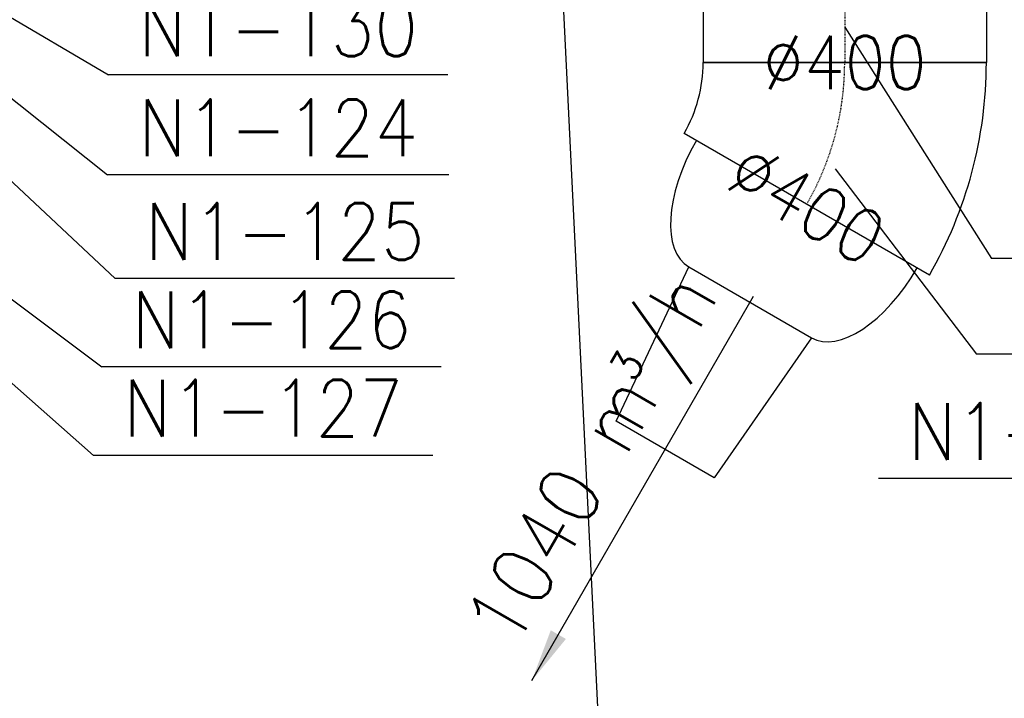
# Model space of a CAD drawing. Header units: millimetres. Extents: x -56303 to -45239, y -20463 to -4540.
# Tile 192 of 256: x -51898 to -51759, y -11755 to -11659. Entities that reach past the tile are written whole.
import ezdxf

# ---------------------------------------------------------------- set-up
doc = ezdxf.new("R2010")
doc.units = ezdxf.units.MM
doc.linetypes.add('DASHDOT', pattern=[1, 0.5, -0.25, 0, -0.25])
for name, color, linetype in [('_HVAC_opis', 3, 'Continuous'), ('FLUID-N1', 7, 'Continuous'), ('FLUID-N1-75-DIM', 7, 'Continuous'), ('FLUID-N1-80-NUM', 7, 'Continuous'), ('FLUID-N1-85-ARRGR', 7, 'Continuous'), ('FLUID-N1-SYM', 7, 'Continuous')]:
    doc.layers.add(name, color=color, linetype=linetype)
doc.styles.add('FDBES', font='simplex.shx')
doc.styles.add('OPIS1', font='ROMANS.SHX', dxfattribs={"width": 0.9})
doc.dimstyles.new('FDBES', dxfattribs={"dimscale": 50, "dimtxt": 4, "dimasz": 2.5, "dimexe": 0.8, "dimexo": 2, "dimgap": 1, "dimtad": 1, "dimdsep": 46, "dimtxsty": 'FDBES', "dimcen": 2.5, "dimclrd": 4, "dimclre": 5, "dimadec": 0, "dimazin": 0, "dimtfac": 1, "dimtmove": 0, "dimatfit": 3, "dimfxl": 1, "dimarcsym": 0})
doc.dimstyles.new('wymiar', dxfattribs={"dimtxt": 8, "dimasz": 5, "dimexe": 0.1, "dimexo": 0.1, "dimgap": 1, "dimtad": 1, "dimdec": 0, "dimlfac": 10, "dimdsep": 46, "dimtxsty": 'OPIS1', "dimblk": 'OBLIQUE', "dimcen": 10, "dimclrd": 256, "dimclre": 256, "dimadec": 0, "dimazin": 0, "dimtfac": 1, "dimtdec": 0, "dimtmove": 0, "dimatfit": 3, "dimfxl": 1, "dimarcsym": 0})

# ---------------------------------------------------------------- blocks, each defined once
blk = doc.blocks.new('*U590')
at = {"color": 132, "linetype": 'Continuous', "lineweight": -2}
for p, q in [((-50, -200), (-50, 200)), ((50, 200), (50, -200))]:
    blk.add_line(p, q, dxfattribs=at)
at = {"color": 0, "linetype": 'ByBlock', "lineweight": -2}
for p, q in [((-50, 200), (50, 200)), ((-50, -200), (50, -200))]:
    blk.add_line(p, q, dxfattribs=at)
at = {"layer": 'FLUID-N1-SYM', "color": 7, "linetype": 'DASHDOT'}
blk.add_line((-50, 0), (50, 0), dxfattribs=at)
blk = doc.blocks.new('*U598')
at = {"color": 0, "linetype": 'ByBlock', "lineweight": -2}
for p, q in [((-100, 160), (-80, 400)), ((-80, 400), (80, 400)), ((80, 400), (100, 160)), ((100, 160), (-100, 160))]:
    blk.add_line(p, q, dxfattribs=at)
for centre, start_param, end_param in [((-100, 0), 0, 1.570796), ((100, 0), 4.712389, 6.283185)]:
    blk.add_ellipse(centre, major_axis=(0, 160), ratio=0.5, start_param=start_param, end_param=end_param, dxfattribs=at)
blk = doc.blocks.new('*U599')
at = {"color": 132, "linetype": 'Continuous', "lineweight": -2}
for p, q in [((-133, 150), (213.4, -50)), ((186.6, -150), (-213.4, -150))]:
    blk.add_line(p, q, dxfattribs=at)
at = {"color": 0, "linetype": 'ByBlock', "lineweight": -2}
for radius in [600, 200]:
    blk.add_arc((386.6, -150), radius, 150, 180, dxfattribs=at)
at = {"layer": 'FLUID-N1-SYM', "color": 7, "linetype": 'DASHDOT'}
blk.add_arc((386.6, -150), 400, 150, 180, dxfattribs=at)
blk = doc.blocks.new('_Oblique')
at = {"color": 0, "linetype": 'ByBlock', "lineweight": -2}
blk.add_line((-0.5, -0.5), (0.5, 0.5), dxfattribs=at)

msp = doc.modelspace()

# ---------------------------------------------------------------- linework, layer by layer
at = {"layer": '_HVAC_opis', "color": 3}
msp.add_line((-51811.98, -11844.21), (-51822.44, -11629.86), dxfattribs=at)
at = {"layer": 'FLUID-N1-80-NUM', "color": 3}
for p, q in [((-51837.51, -11666.61), (-51885.39, -11666.61)), ((-51837.34, -11680.73), (-51885.56, -11680.73)), ((-51712.85, -11692.54), (-51760.73, -11692.54)), ((-51836.57, -11695.36), (-51884.45, -11695.36)), ((-51714.93, -11706.05), (-51762.81, -11706.05)), ((-51838.45, -11707.83), (-51886.33, -11707.83)), ((-51839.63, -11720.31), (-51887.51, -11720.31)), ((-51728.79, -11723.59), (-51776.68, -11723.59))]:
    msp.add_line(p, q, dxfattribs=at)

# ---------------------------------------------------------------- block references
at = {"layer": 'FLUID-N1', "color": 132, "linetype": 'Continuous', "zscale": 0.1}
for name, p, xscale, yscale, rotation in [('*U590', (-51781.44, -11659.86), 0.1, 0.1, 269.9999999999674), ('*U599', (-51782.78, -11679.86), 0.09999999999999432, 0.09999999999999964, 179.9999999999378), ('*U598', (-51786.8, -11684.86), 0.09999999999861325, 0.09999999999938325, 149.9999999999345)]:
    msp.add_blockref(name, p, dxfattribs=dict(at, xscale=xscale, yscale=yscale, rotation=rotation))

# ---------------------------------------------------------------- texts
at = {"layer": 'FLUID-N1-75-DIM', "color": 61, "insert": (-51781.44, -11664.86), "char_height": 7.5, "attachment_point": 5, "style": 'OPIS1'}
msp.add_mtext('∅400\\P', dxfattribs=at)
at = {"layer": 'FLUID-N1-75-DIM', "color": 61, "insert": (-51786.8, -11684.86), "char_height": 7.5, "attachment_point": 5, "rotation": 330, "style": 'OPIS1'}
msp.add_mtext('∅400\\P', dxfattribs=at)
at = {"layer": 'FLUID-N1-80-NUM', "color": 6, "char_height": 8, "attachment_point": 5, "style": 'OPIS1'}
for s, insert in [('N1-130\\P ', (-51861.45, -11666.61)), ('N1-124\\P ', (-51861.45, -11680.73)), ('N1-125\\P ', (-51860.51, -11695.36)), ('N1-126\\P ', (-51862.39, -11707.83)), ('N1-127\\P ', (-51863.57, -11720.31)), ('N1-127\\P ', (-51752.74, -11723.59))]:
    msp.add_mtext(s, dxfattribs=dict(at, insert=insert))
at = {"layer": 'FLUID-N1-85-ARRGR', "color": 3, "insert": (-51809.97, -11724.98), "char_height": 8.5, "attachment_point": 5, "rotation": 60, "style": 'OPIS1'}
msp.add_mtext('1040 m{\\A2;\\H0.5x;3}/h\\P ', dxfattribs=at)

# ---------------------------------------------------------------- leaders
at = {"layer": 'FLUID-N1-80-NUM', "color": 3}
for points in [[(-51922.44, -11644.86), (-51885.39, -11666.61)], [(-51922.44, -11651.36), (-51885.56, -11680.73)], [(-51922.44, -11659.86), (-51884.45, -11695.36)], [(-51781.44, -11659.86), (-51760.73, -11692.54)], [(-51923.78, -11679.86), (-51886.33, -11707.83)], [(-51782.78, -11679.86), (-51762.81, -11706.05)], [(-51927.8, -11684.86), (-51887.51, -11720.31)]]:
    msp.add_leader(points, dimstyle='wymiar', override={"dimscale": 0.1, "dimclrd": 3, "dimclre": 3}, dxfattribs=at)
at = {"layer": 'FLUID-N1-85-ARRGR', "color": 3}
msp.add_leader([(-51825.63, -11752.11), (-51794.3, -11697.85)], dimstyle='FDBES', override={"dimscale": 3, "dimclrd": 3}, dxfattribs=at)

doc.saveas('drawing.dxf')
